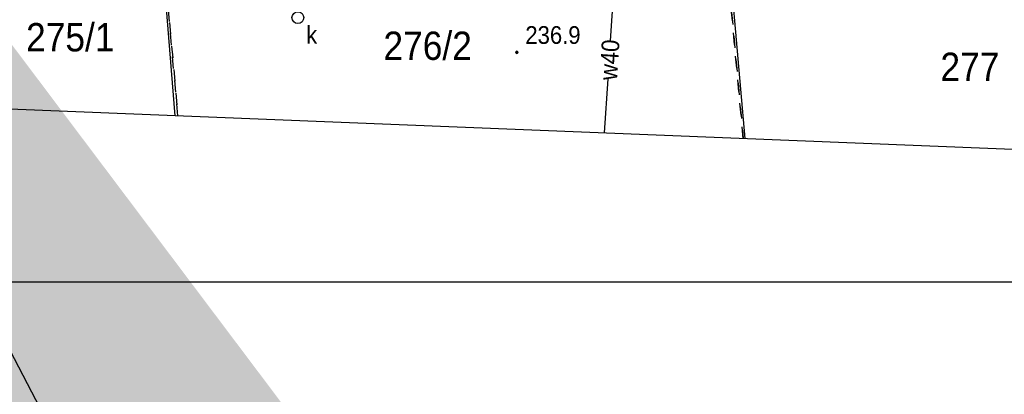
# Model space of a CAD drawing. Extents: x 40810 to 6568062, y -66833 to 5647239.
# Tile 13 of 43: x 6567818 to 6567859, y 5646920 to 5646936. Entities that reach past the tile are written whole.
import ezdxf
from ezdxf import colors
from ezdxf.entities.mleader import LeaderData, LeaderLine
from ezdxf.enums import TextEntityAlignment as Align
from ezdxf.math import Vec2, Vec3

# ---------------------------------------------------------------- set-up
doc = ezdxf.new("R2010")
doc.units = 0
doc.header["$MEASUREMENT"] = 0
doc.linetypes.add('DGN_STYLE_2191', pattern=[1, -0.25, 0.5, -0.25])
doc.linetypes.add('DGN_STYLE_9021', pattern=[7.5, 3.75, 3.75])
doc.layers.add('a3', color=3, linetype='CONTINUOUS', lineweight=30, plot=False)
for name, color, linetype in [('BDOT1', 7, 'CONTINUOUS'), ('EWID', 7, 'CONTINUOUS'), ('GESUT1', 7, 'CONTINUOUS'), ('REDAKCJA1', 7, 'CONTINUOUS')]:
    doc.layers.add(name, color=color, linetype=linetype)
doc.layers.add('E_opisy', color=7, linetype='CONTINUOUS', lineweight=15)
doc.styles.get("Standard").update_dxf_attribs({"font": 'GOTHIC.TTF'})
doc.styles.add('STYLE-GEO_140', font='geo_140.shx', dxfattribs={"bigfont": 'geo_140big.shx'})

# ---------------------------------------------------------------- blocks, each defined once
blk = doc.blocks.new('DWG_H0_11')
at = {"layer": 'BDOT1', "linetype": 'Continuous'}
blk.add_hatch(color=7, dxfattribs=at).paths.add_polyline_path([(0.09, 0, 1), (-0.09, 0, 1)], flags=16)
at = {"layer": 'BDOT1', "color": 7, "linetype": 'Continuous'}
blk.add_lwpolyline([(0.09, 0, 1), (-0.09, 0, 1)], format="xyb", close=True, dxfattribs=at)
blk = doc.blocks.new('RTPW01_1')
at = {"layer": 'BDOT1', "color": 7, "linetype": 'Continuous'}
blk.add_circle((0, 0), 0.09, dxfattribs=at)
blk.add_blockref('DWG_H0_11', (0, 0), dxfattribs=at)
blk = doc.blocks.new('SUUS22_1')
at = {"layer": 'GESUT1', "color": 202, "linetype": 'Continuous'}
blk.add_circle((0, 0), 0.5, dxfattribs=at)

msp = doc.modelspace()

# ---------------------------------------------------------------- linework, layer by layer
at = {"layer": 'a3'}
msp.add_lwpolyline([(6567721.593, 5647073.487), (6567721.593, 5646924.987), (6568061.593, 5646924.987), (6568061.593, 5647073.487), (6567721.593, 5647073.487)], dxfattribs=at)
at = {"layer": 'BDOT1', "color": 7, "linetype": 'DGN_STYLE_9021'}
for points in [[(6567824.29, 5646932.02), (6567823.84, 5646937.61)], [(6567846.541, 5646937.392), (6567847.88, 5646937.34), (6567848.435, 5646931.052)]]:
    msp.add_lwpolyline(points, dxfattribs=at)
at = {"layer": 'EWID', "color": 92, "linetype": 'DGN_STYLE_2191'}
for p, q in [((6567824.4, 5646932.02), (6567823.7, 5646939.95)), ((6567823.7, 5646939.95), (6567824.4, 5646932.02)), ((6567848.37, 5646931.05), (6567847.6, 5646939.37)), ((6567847.6, 5646939.37), (6567848.37, 5646931.05))]:
    msp.add_line(p, q, dxfattribs=at)
at = {"layer": 'GESUT1', "color": 5, "linetype": 'Continuous'}
for points in [[(6567842.749, 5646935.182), (6567843.4, 5646944.87), (6567843.41, 5646945.14)], [(6567842.488, 5646931.291), (6567842.642, 5646933.585)]]:
    msp.add_lwpolyline(points, dxfattribs=at)
at = {"layer": 'REDAKCJA1', "color": 133, "linetype": 'Continuous'}
msp.add_lwpolyline([(6567725.089, 5647031.92), (6567733.591, 5646935.664), (6567867.179, 5646930.3), (6567857.819, 5647034.168)], close=True, dxfattribs=at)

# ---------------------------------------------------------------- block references
at = {"layer": 'BDOT1', "color": 7, "linetype": 'Continuous', "xscale": 0.5, "yscale": 0.5, "zscale": 0.5}
msp.add_blockref('RTPW01_1', (6567838.77, 5646934.7), dxfattribs=at)
at = {"layer": 'GESUT1', "color": 202, "linetype": 'Continuous', "xscale": 0.5, "yscale": 0.5, "zscale": 0.5}
msp.add_blockref('SUUS22_1', (6567829.49, 5646936.17), dxfattribs=at)

# ---------------------------------------------------------------- texts
at = {"layer": 'BDOT1', "color": 7, "linetype": 'Continuous', "style": 'STYLE-GEO_140', "width": 0.93328}
msp.add_text('236.9', height=0.75, dxfattribs=at).set_placement((6567840.304, 5646935.435), align=Align.MIDDLE_CENTER)
at = {"layer": 'EWID', "color": 92, "linetype": 'Continuous', "style": 'STYLE-GEO_140', "width": 0.9333}
for s, p in [('275/1', (6567819.842, 5646935.34)), ('276/2', (6567834.992, 5646934.98)), ('277', (6567857.978, 5646934.09))]:
    msp.add_text(s, height=1.2, dxfattribs=at).set_placement(p, align=Align.MIDDLE_CENTER)
at = {"layer": 'GESUT1', "color": 250, "linetype": 'Continuous', "style": 'STYLE-GEO_140', "width": 0.93328}
msp.add_text('k', height=0.75, dxfattribs=at).set_placement((6567830.073, 5646935.445), align=Align.MIDDLE_CENTER)
at = {"layer": 'GESUT1', "color": 5, "linetype": 'Continuous', "style": 'STYLE-GEO_140', "width": 0.93328}
msp.add_text('w40', height=0.75, rotation=86.1585, dxfattribs=at).set_placement((6567842.699, 5646934.384), align=Align.MIDDLE_CENTER)

# ---------------------------------------------------------------- leaders
at = {"layer": 'E_opisy', "linetype": 'ByBlock'}
ml = msp.add_multileader_mtext('Standard', dxfattribs=at)
ml.set_content('{\\Fsimplex.shx|c1;\\Q3;\\W0.7;4}', color=256)
ml.set_leader_properties()
ml.build(insert=Vec2(0, 0))
ml.multileader.update_dxf_attribs({"text_left_attachment_type": 5, "text_right_attachment_type": 5, "dogleg_length": 0.36, "arrow_head_size": 300})
ctx = ml.context
ctx.base_point, ctx.char_height, ctx.arrow_head_size, ctx.landing_gap_size, ctx.plane_origin = Vec3(6567762.708, 5646965.653), 2, 300, 0, Vec3(6567772.031, 5646963.071)
ctx.left_attachment, ctx.right_attachment = 5, 5
notes = []
notes.append((ctx, [(0, (1, 1, 0), (6567762.247, 5646965.653), (1, 0), 0.461, [(0, [(6567759.863, 5646969.672)], 0, [])])]))
ctx.mtext.insert, ctx.mtext.flow_direction = Vec3(6567762.708, 5646968.053), 5
ml = msp.add_multileader_mtext('Standard', dxfattribs=at)
ml.set_content('{\\Fsimplex.shx|c1;\\Q3;\\W0.7;4}', color=256)
ml.set_leader_properties()
ml.build(insert=Vec2(0, 0))
ml.multileader.update_dxf_attribs({"text_left_attachment_type": 5, "text_right_attachment_type": 5, "dogleg_length": 0.36, "arrow_head_size": 300})
ctx = ml.context
ctx.base_point, ctx.char_height, ctx.arrow_head_size, ctx.landing_gap_size, ctx.plane_origin = Vec3(6567796.759, 5646962.102), 2, 300, 0, Vec3(6567806.962, 5646958.369)
ctx.left_attachment, ctx.right_attachment = 5, 5
notes.append((ctx, [(0, (1, 1, 0), (6567796.298, 5646962.102), (1, 0), 0.461, [(0, [(6567794.794, 5646964.97)], 0, [])])]))
ctx.mtext.insert, ctx.mtext.flow_direction = Vec3(6567796.759, 5646964.502), 5
for ctx, leaders in notes:
    for number, flags, end, landing, length, lines in leaders:
        leader = LeaderData()
        leader.index, (leader.has_last_leader_line, leader.has_dogleg_vector, leader.attachment_direction) = number, flags
        leader.last_leader_point, leader.dogleg_vector, leader.dogleg_length = Vec3(end), Vec3(landing), length
        for number, points, colour, breaks in lines:
            line = LeaderLine()
            line.index, line.vertices, line.color, line.breaks = number, Vec3.list(points), colors.encode_raw_color(colour), breaks
            leader.lines.append(line)
        ctx.leaders.append(leader)

doc.saveas('drawing.dxf')
